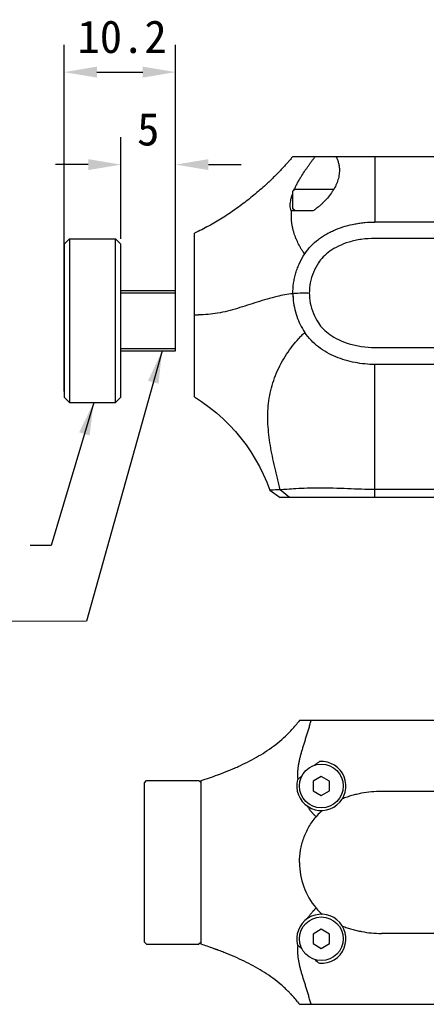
# Model space of a CAD drawing. Header units: millimetres. Extents: x 29 to 292, y 36 to 204.
# Tile 2 of 5: x 92 to 129, y 57 to 147. Entities that reach past the tile are written whole.
import ezdxf

# ---------------------------------------------------------------- set-up
doc = ezdxf.new("R2010")
doc.units = ezdxf.units.MM
doc.header["$LTSCALE"] = 16.335
doc.header["$PDMODE"] = 3
doc.header["$PDSIZE"] = 8
doc.layers.get('0').update_dxf_attribs({"linetype": 'CONTINUOUS'})
doc.layers.get('Defpoints').update_dxf_attribs({"linetype": 'CONTINUOUS'})
for name, color, linetype in [('00_COMPONENTS', 7, 'CONTINUOUS'), ('03_ALL_AXES', 7, 'CONTINUOUS'), ('10_ALL_CHAMFER', 7, 'CONTINUOUS'), ('50_ALL_DETAILS', 7, 'CONTINUOUS'), ('51__DRAFT_DIMS', 7, 'CONTINUOUS')]:
    doc.layers.add(name, color=color, linetype=linetype)
doc.styles.get("Standard").update_dxf_attribs({"font": 'simfang.ttf'})
doc.dimstyles.new('DIMSTYLE_2', dxfattribs={"dimtxt": 3, "dimasz": 3, "dimexe": 2.5, "dimexo": 0.5, "dimgap": 0.75, "dimtad": 1, "dimdsep": 46, "dimtxsty": 'STANDARD', "dimblk": '_FILLED', "dimblk1": '_FILLED', "dimblk2": '_FILLED', "dimcen": 0.09, "dimclrt": 3, "dimazin": 2, "dimtp": 0.2, "dimtm": 0.2, "dimtfac": 1, "dimtofl": 0, "dimtmove": 0, "dimatfit": 3, "dimldrblk": '_FILLED', "dimfxl": 1, "dimtolj": 1, "dimarcsym": 0})
doc.dimstyles.new('DIMSTYLE_3', dxfattribs={"dimtxt": 3, "dimasz": 3, "dimexe": 2.5, "dimexo": 0.5, "dimgap": 0.75, "dimtad": 1, "dimdec": 1, "dimdsep": 46, "dimtxsty": 'STANDARD', "dimblk": '_FILLED', "dimblk1": '_FILLED', "dimblk2": '_FILLED', "dimcen": 0.09, "dimclrt": 3, "dimazin": 2, "dimtp": 0.2, "dimtm": 0.2, "dimtfac": 1, "dimtdec": 1, "dimtofl": 0, "dimtmove": 0, "dimatfit": 3, "dimldrblk": '_FILLED', "dimfxl": 1, "dimtolj": 1, "dimarcsym": 0})
doc.dimstyles.get("Standard").update_dxf_attribs({"dimtxt": 3, "dimasz": 3, "dimexe": 2.5, "dimexo": 0.5, "dimtad": 1, "dimdsep": 46, "dimtxsty": 'STANDARD', "dimblk": '_FILLED', "dimblk1": '_FILLED', "dimblk2": '_FILLED', "dimcen": 0.09, "dimclrt": 3, "dimazin": 2, "dimtol": 1, "dimtp": 0.01, "dimtm": 0.01, "dimtfac": 1, "dimtofl": 0, "dimtmove": 0, "dimatfit": 3, "dimldrblk": '_FILLED', "dimfxl": 1, "dimtolj": 1, "dimarcsym": 0})

# ---------------------------------------------------------------- blocks, each defined once
blk = doc.blocks.new('_FILLED')
at = {"color": 0, "linetype": 'ByBlock'}
blk.add_solid([(0, 0), (-1, 0.167), (-1, -0.167)], dxfattribs=at)
blk = doc.blocks.new('*D21')
at = {"layer": '51__DRAFT_DIMS', "color": 0, "lineweight": -2}
for p, q in [((96.167, 112.976), (96.167, 144.745)), ((106.367, 117.226), (106.367, 144.745)), ((99.167, 142.245), (103.367, 142.245))]:
    blk.add_line(p, q, dxfattribs=at)
at = {"layer": 'Defpoints', "color": 0}
for p in [(106.367, 142.245), (106.367, 116.726), (96.167, 112.476)]:
    blk.add_point(p, dxfattribs=at)
at = {"layer": '51__DRAFT_DIMS', "color": 0, "linetype": 'ByBlock', "lineweight": -2, "xscale": 3, "yscale": 3, "zscale": 3, "rotation": 180}
blk.add_blockref('_FILLED', (96.167, 142.245), dxfattribs=at)
at = {"layer": '51__DRAFT_DIMS', "color": 0, "linetype": 'ByBlock', "lineweight": -2, "xscale": 3, "yscale": 3, "zscale": 3}
blk.add_blockref('_FILLED', (106.367, 142.245), dxfattribs=at)
at = {"layer": '51__DRAFT_DIMS', "color": 3, "insert": (97.388, 146.995), "char_height": 3, "attachment_point": 1, "line_spacing_factor": 0.9}
blk.add_mtext('\\A1;10.2', dxfattribs=at)
blk = doc.blocks.new('*D22')
at = {"layer": '51__DRAFT_DIMS', "color": 0, "lineweight": -2}
for p, q in [((101.367, 126.976), (101.367, 136.272)), ((106.367, 122.726), (106.367, 136.272)), ((98.367, 133.772), (95.367, 133.772)), ((109.367, 133.772), (112.367, 133.772))]:
    blk.add_line(p, q, dxfattribs=at)
at = {"layer": 'Defpoints', "color": 0}
for p in [(101.367, 133.772), (101.367, 126.476), (106.367, 122.226)]:
    blk.add_point(p, dxfattribs=at)
at = {"layer": '51__DRAFT_DIMS', "color": 0, "linetype": 'ByBlock', "lineweight": -2, "xscale": 3, "yscale": 3, "zscale": 3}
blk.add_blockref('_FILLED', (101.367, 133.772), dxfattribs=at)
at = {"layer": '51__DRAFT_DIMS', "color": 0, "linetype": 'ByBlock', "lineweight": -2, "xscale": 3, "yscale": 3, "zscale": 3, "rotation": 180}
blk.add_blockref('_FILLED', (106.367, 133.772), dxfattribs=at)
at = {"layer": '51__DRAFT_DIMS', "color": 3, "insert": (103.867, 138.522), "char_height": 3, "attachment_point": 2, "line_spacing_factor": 0.9}
blk.add_mtext('\\A1;5', dxfattribs=at)

msp = doc.modelspace()

# ---------------------------------------------------------------- linework, layer by layer
at = {"color": 4}
for p, q in [((101.3665, 122.03072), (106.3665, 122.03072)), ((101.3665, 116.92072), (106.3665, 116.92072))]:
    msp.add_line(p, q, dxfattribs=at)
at = {"color": 7}
msp.add_line((106.3665, 116.92072), (106.3665, 122.03072), dxfattribs=at)
at = {"layer": '00_COMPONENTS', "color": 7}
for p, q in [((117.10629, 134.52896), (191.22848, 134.52896)), ((117.31321, 131.52896), (117.11321, 131.32896)), ((117.11321, 129.72896), (117.11321, 131.32896)), ((117.31321, 131.52896), (120.85437, 131.52896)), ((118.94404, 129.52896), (116.94251, 129.52896)), ((117.31321, 129.52896), (117.11321, 129.72896)), ((183.61321, 128.50857), (124.6132, 128.50857)), ((108.11323, 112.49896), (108.11323, 127.49896)), ((183.61448, 127.00942), (124.61454, 127.00942)), ((117.10582, 121.94051), (117.10582, 121.63851)), ((118.48165, 122.0078), (118.49348, 122.00781)), ((118.49348, 122.00781), (118.50544, 122.00783)), ((124.61454, 117.02615), (150.41226, 117.02615)), ((149.58884, 115.46246), (124.6132, 115.45998)), ((114.99092, 103.94805), (115.93279, 103.28397)), ((115.92781, 103.98175), (114.99097, 103.94804)), ((183.6132, 104.00128), (124.6132, 104.00128)), ((116.78402, 103.28397), (115.93311, 103.28397)), ((192.32107, 103.28397), (116.7902, 103.28397)), ((191.80923, 82.8416), (117.70794, 82.84144)), ((119.19954, 82.84446), (119.19954, 82.84156)), ((117.57481, 77.46207), (117.93413, 77.76809)), ((117.84226, 77.69022), (117.93409, 77.76813)), ((119.70732, 77.72203), (118.94732, 77.28324)), ((120.46732, 77.28324), (119.70732, 77.72203)), ((103.50734, 77.14076), (103.70734, 77.34076)), ((103.50734, 62.54076), (103.50734, 77.14076)), ((103.70734, 77.34076), (108.50734, 77.34076)), ((108.70734, 77.14076), (108.50734, 77.34076)), ((108.70734, 62.34076), (108.70734, 77.34076)), ((118.94732, 77.28324), (118.94732, 76.40567)), ((120.46732, 76.40567), (120.46732, 77.28324)), ((118.94732, 76.40567), (119.70732, 75.96689)), ((119.70732, 75.96689), (120.46732, 76.40567)), ((184.20732, 76.34198), (125.20731, 76.34198)), ((119.70732, 63.72203), (118.94732, 63.28325)), ((118.94732, 63.28325), (118.94732, 62.40567)), ((120.46732, 63.28325), (119.70732, 63.72203)), ((120.46732, 62.40567), (120.46732, 63.28325)), ((184.20732, 63.34077), (125.20731, 63.34077)), ((103.50734, 62.54076), (103.70734, 62.34076)), ((103.70734, 62.34076), (108.50734, 62.34076)), ((108.70734, 62.54076), (108.50734, 62.34076)), ((117.57463, 62.22006), (117.53661, 62.25241)), ((118.94732, 62.40567), (119.70732, 61.96689)), ((119.70732, 61.96689), (120.46732, 62.40567)), ((110.22471, 61.81936), (110.20445, 61.82695)), ((110.22484, 61.81976), (110.20466, 61.82746)), ((117.93945, 61.91001), (117.57463, 62.22006)), ((117.70608, 62.10806), (117.57463, 62.22006)), ((117.69976, 56.85138), (191.84043, 56.85138))]:
    msp.add_line(p, q, dxfattribs=at)
at = {"layer": '00_COMPONENTS', "color": 4}
for p, q in [((124.6132, 134.52896), (124.6132, 128.50869)), ((124.6132, 103.28398), (124.6132, 115.45998)), ((116.78408, 103.28397), (115.92776, 103.98175)), ((120.03388, 82.84446), (120.03388, 82.84159)), ((125.20865, 82.84446), (125.20865, 82.84164)), ((120.03388, 56.84446), (120.03388, 56.85138)), ((125.20865, 56.84446), (125.20865, 56.85138))]:
    msp.add_line(p, q, dxfattribs=at)
at = {"layer": '00_COMPONENTS', "color": 7}
for points in [[(108.11323, 112.49895), (108.7277, 112.08337), (109.43458, 111.56169), (110.09952, 111.02202), (110.71882, 110.46927), (111.29535, 109.9036), (111.83715, 109.31912), (112.34368, 108.71738), (112.81438, 108.10012), (113.25472, 107.46096), (113.66425, 106.80037), (114.04192, 106.12017), (114.39202, 105.41164), (114.71424, 104.67242), (114.99092, 103.94805)], [(115.92781, 103.98175), (115.69789, 103.97393), (115.49943, 103.96645), (115.33289, 103.95975), (115.19846, 103.95483), (115.09698, 103.95166), (115.02917, 103.94933), (114.99107, 103.94761)], [(117.70809, 82.84144), (117.62644, 82.73291), (117.54051, 82.62205)], [(117.53828, 57.06205), (117.62611, 56.94878), (117.6995, 56.85138)]]:
    msp.add_lwpolyline(points, dxfattribs=at)
for centre in [(119.70732, 76.84446), (119.70732, 62.84446)]:
    msp.add_circle(centre, 2, dxfattribs=at)
for centre, radius, start, end in [((123.87541, 122.01557), 6.77, 180.6352679, 183.18944), ((123.82655, 122.01304), 6.72109, 183.1910765, 184.2498441), ((107.7075, 148.10452), 28.11043, 270.8269753, 271.0086642), ((107.75869, 145.32106), 25.3265, 271.0037271, 271.4740312), ((107.82328, 142.72347), 22.72811, 271.4797134, 271.6373081), ((108.87518, 89.45395), 11.03478, 316.1647727, 319.0108624), ((109.06061, 89.28919), 10.78673, 319.025388, 321.8245621), ((108.7044, 89.61661), 11.27062, 315.732798, 316.1695938), ((119.70732, 76.84446), 2.25, 165.0081817, 94.0855288), ((135.54076, 58.28339), 26.24238, 127.5506362, 128.7209566), ((99.31636, 106.95859), 31.0743, 290.5468539, 290.7745455), ((124.20104, 69.84108), 6.50064, 180.0033551, 220.0457184), ((119.70732, 62.84446), 2.25, 265.6878685, 195.2561715), ((99.47969, 33.72268), 30.07554, 69.0716547, 70.3588528), ((135.6344, 81.51818), 26.39365, 231.246341, 232.4211138), ((108.70117, 50.06325), 11.27387, 43.0888995, 44.587021), ((108.86543, 50.21574), 11.04974, 41.143192, 43.0932938), ((109.07663, 50.39796), 10.7708, 38.2226822, 41.1524096)]:
    msp.add_arc(centre, radius, start, end, dxfattribs=at)
for points, knots in [([(117.10629, 134.52896), (117.06645, 134.4841), (116.98858, 134.39277), (116.87485, 134.25323), (116.78051, 134.13658), (116.70404, 134.04406), (116.62642, 133.95247), (116.5274, 133.83965), (116.40631, 133.70626), (116.28381, 133.57416), (116.11986, 133.39875), (115.91361, 133.18087), (115.66237, 132.92309), (115.4074, 132.6691), (115.14943, 132.41824), (114.88847, 132.17059), (114.53655, 131.8448), (114.08896, 131.44529), (113.54051, 130.97904), (112.98096, 130.5265), (112.41094, 130.08843), (111.63657, 129.52442), (110.64083, 128.85869), (109.40252, 128.13047), (108.54745, 127.69898), (108.11316, 127.49894)], [0, 0, 0, 0, 0.01564691, 0.03129499, 0.04694575, 0.05477135, 0.06259758, 0.07825408, 0.09391603, 0.10957895, 0.12523632, 0.15653333, 0.18782006, 0.21910456, 0.25038563, 0.2816603, 0.31292633, 0.37544944, 0.43810497, 0.50063852, 0.56310734, 0.62556806, 0.75045343, 0.87530261, 1, 1, 1, 1]), ([(117.85911, 132.65908), (117.95684, 132.81836), (118.10892, 133.05587), (118.3209, 133.36875), (118.4852, 133.60497), (118.62429, 133.80203), (118.73749, 133.95944), (118.85238, 134.11667), (119.0001, 134.31074), (119.12808, 134.45849), (119.19569, 134.52896)], [0, 0, 0, 0, 0.24363956, 0.36760176, 0.49272569, 0.618781, 0.68207731, 0.74551312, 0.87267161, 1, 1, 1, 1]), ([(121.03684, 134.52896), (121.06518, 134.47936), (121.11733, 134.37782), (121.20547, 134.16895), (121.28791, 133.90135), (121.33958, 133.6288), (121.35992, 133.41097), (121.36321, 133.30215), (121.36321, 133.2477)], [0, 0, 0, 0, 0.12831908, 0.25605291, 0.50886764, 0.75563695, 0.87768833, 1, 1, 1, 1]), ([(117.19772, 131.41358), (117.24192, 131.51701), (117.33741, 131.72484), (117.49635, 132.03459), (117.67103, 132.34713), (117.79509, 132.55477), (117.85911, 132.65908)], [0, 0, 0, 0, 0.23907868, 0.48593408, 0.73984575, 1, 1, 1, 1]), ([(121.36321, 133.2477), (121.36321, 133.16647), (121.35579, 133.0029), (121.31212, 132.67295), (121.20346, 132.25666), (120.99517, 131.76467), (120.71221, 131.27927), (120.35943, 130.805), (120.01571, 130.42724), (119.71175, 130.13549), (119.46812, 129.92196), (119.21249, 129.71808), (119.03477, 129.59032), (118.94404, 129.52896)], [0, 0, 0, 0, 0.05298456, 0.1066455, 0.21689895, 0.3324015, 0.4541403, 0.58253108, 0.7173013, 0.78677219, 0.85730652, 0.92854676, 1, 1, 1, 1]), ([(116.86321, 130.03901), (116.86321, 130.13227), (116.87615, 130.32332), (116.92706, 130.61228), (117.00651, 130.90823), (117.07512, 131.10521), (117.11307, 131.20457)], [0, 0, 0, 0, 0.23352305, 0.47811514, 0.73368543, 1, 1, 1, 1]), ([(116.94251, 129.52896), (116.91411, 129.60832), (116.87425, 129.77766), (116.86321, 129.95061), (116.86321, 130.03901)], [0, 0, 0, 0, 0.48807878, 1, 1, 1, 1]), ([(118.18903, 125.59152), (118.35785, 125.84608), (118.74244, 126.32549), (119.3144, 126.83655), (119.81325, 127.19053), (120.2053, 127.42917), (120.61199, 127.64178), (121.17011, 127.89193), (121.89304, 128.14398), (122.63785, 128.31973), (123.24148, 128.41745), (123.8489, 128.48745), (124.30768, 128.50857), (124.6132, 128.50857)], [0, 0, 0, 0, 0.12493882, 0.24991258, 0.3124317, 0.37495471, 0.4374912, 0.50001256, 0.62499422, 0.74996903, 0.81249785, 0.87503203, 1, 1, 1, 1]), ([(124.61454, 127.00942), (124.19826, 127.00942), (123.38877, 126.95153), (122.25834, 126.70404), (121.28233, 126.32914), (120.4849, 125.864), (119.87542, 125.3432), (119.56517, 124.96111), (119.43978, 124.77215)], [0, 0, 0, 0, 0.20074757, 0.38783346, 0.56119495, 0.72179514, 0.8677473, 1, 1, 1, 1]), ([(117.10582, 121.94051), (117.10223, 122.26221), (117.1346, 122.74638), (117.24841, 123.38043), (117.36848, 123.84883), (117.52287, 124.30703), (117.7737, 124.90038), (118.01119, 125.3234), (118.18903, 125.59152)], [0, 0, 0, 0, 0.24986315, 0.37497424, 0.50001655, 0.62504272, 0.75012403, 1, 1, 1, 1]), ([(119.43978, 124.77215), (119.2672, 124.5121), (118.92942, 123.87725), (118.66565, 122.94626), (118.57544, 122.01778), (118.66565, 121.0893), (118.92942, 120.15831), (119.2672, 119.52346), (119.43978, 119.26341)], [0, 0, 0, 0, 0.16053481, 0.3309041, 0.5, 0.6690959, 0.83946519, 1, 1, 1, 1]), ([(117.10583, 121.9404), (116.61714, 121.88631), (115.50942, 121.68578), (113.83532, 121.17164), (112.04084, 120.58863), (110.26654, 120.10301), (109.04885, 120.02112), (108.47267, 120.00464)], [0, 0, 0, 0, 0.16648144, 0.3794012, 0.59232097, 0.80524073, 1, 1, 1, 1]), ([(118.48165, 122.0078), (118.1591, 122.00719), (117.69999, 121.99734), (117.24214, 121.95559), (117.10582, 121.94051)], [0, 0, 0, 0, 0.70181323, 1, 1, 1, 1]), ([(117.12395, 121.51497), (117.14458, 121.23734), (117.22057, 120.6839), (117.51414, 119.60903), (117.89022, 118.85149), (118.19761, 118.38882)], [0, 0, 0, 0, 0.25031676, 0.50054455, 1, 1, 1, 1]), ([(119.43978, 119.26341), (119.56517, 119.07445), (119.87542, 118.69237), (120.4849, 118.17156), (121.28233, 117.70643), (122.25834, 117.33145), (123.38877, 117.0843), (124.19826, 117.02553), (124.61454, 117.02615)], [0, 0, 0, 0, 0.1322527, 0.27820486, 0.43880505, 0.61216654, 0.79925243, 1, 1, 1, 1]), ([(124.6132, 115.45976), (124.30808, 115.45976), (123.69728, 115.49349), (122.79052, 115.62778), (121.89859, 115.84084), (121.0328, 116.14384), (120.20624, 116.54255), (119.43729, 117.04498), (118.75118, 117.6563), (118.36643, 118.1347), (118.19761, 118.38882)], [0, 0, 0, 0, 0.12497715, 0.25005924, 0.37503808, 0.50003557, 0.62505584, 0.7500403, 0.87503693, 1, 1, 1, 1]), ([(124.6132, 104.00128), (124.20735, 104.00133), (123.37249, 104.02365), (122.10326, 104.07683), (120.82324, 104.11787), (119.58725, 104.13542), (118.44597, 104.12645), (117.44388, 104.08837), (116.62203, 104.02765), (116.13993, 103.98869), (115.93398, 103.98116)], [0, 0, 0, 0, 0.14018469, 0.28840166, 0.4388113, 0.5825267, 0.71533888, 0.83300296, 0.92881486, 1, 1, 1, 1]), ([(110.33816, 77.90463), (110.63687, 78.01795), (111.08097, 78.19399), (111.6657, 78.441), (112.23988, 78.69445), (112.94554, 79.02953), (113.77202, 79.46911), (114.57472, 79.95332), (115.34949, 80.4898), (116.08964, 81.08481), (116.5525, 81.52118), (116.7752, 81.74966)], [0, 0, 0, 0, 0.12681603, 0.18958933, 0.25195312, 0.3759389, 0.49957325, 0.62337896, 0.74783411, 0.87335334, 1, 1, 1, 1]), ([(108.70732, 77.34076), (108.96256, 77.42018), (109.47019, 77.58652), (109.97279, 77.76743), (110.22261, 77.86106)], [0, 0, 0, 0, 0.50048707, 1, 1, 1, 1]), ([(117.5339, 77.42649), (117.54079, 77.43234), (117.55476, 77.44382), (117.56793, 77.45622), (117.57481, 77.46207)], [0, 0, 0, 0, 0.49999961, 1, 1, 1, 1]), ([(125.20731, 76.34198), (124.90246, 76.34198), (124.29215, 76.31296), (123.53608, 76.20809), (122.93928, 76.08382), (122.49642, 75.96995), (122.05771, 75.83333), (121.76934, 75.72675), (121.62597, 75.66917)], [0, 0, 0, 0, 0.24956309, 0.49935205, 0.6240022, 0.74846195, 0.8735252, 1, 1, 1, 1]), ([(117.7004, 69.8407), (117.70043, 70.21893), (117.76672, 70.97701), (118.06223, 72.07834), (118.54504, 73.11115), (118.98116, 73.73475), (119.22481, 74.02399)], [0, 0, 0, 0, 0.25001334, 0.50002287, 0.75001338, 1, 1, 1, 1]), ([(119.79739, 74.59626), (119.74581, 74.55249), (119.54328, 74.37389), (119.35499, 74.17893), (119.22463, 74.02414)], [0, 0, 0, 0, 0.2505509, 1, 1, 1, 1]), ([(119.22463, 65.65861), (119.26755, 65.60765), (119.44391, 65.4075), (119.63747, 65.22269), (119.7898, 65.09295)], [0, 0, 0, 0, 0.24978846, 1, 1, 1, 1]), ([(121.63095, 64.01158), (121.77413, 63.95419), (122.06212, 63.84793), (122.50023, 63.71174), (122.94248, 63.5982), (123.53847, 63.47428), (124.29347, 63.36971), (124.90289, 63.34077), (125.20731, 63.34077)], [0, 0, 0, 0, 0.12646167, 0.25151794, 0.3759795, 0.50063504, 0.75043082, 1, 1, 1, 1]), ([(110.20445, 61.82695), (110.08111, 61.87309), (109.58573, 62.0548), (109.08541, 62.22312), (108.70732, 62.34076)], [0, 0, 0, 0, 0.24957992, 1, 1, 1, 1]), ([(116.73025, 57.97741), (116.50478, 58.20618), (116.03632, 58.64279), (115.28772, 59.23741), (114.5046, 59.77308), (113.69361, 60.25636), (112.85881, 60.69517), (112.00155, 61.09736), (111.27152, 61.40883), (110.67706, 61.64706), (110.3761, 61.76261), (110.22471, 61.81936)], [0, 0, 0, 0, 0.12654418, 0.25194572, 0.37630396, 0.50005071, 0.62366972, 0.74770359, 0.87300145, 0.93630276, 1, 1, 1, 1])]:
    msp.add_open_spline(points, degree=3, knots=knots, dxfattribs=at)
at = {"layer": '00_COMPONENTS', "color": 4}
for points, knots in [([(118.18897, 125.59156), (118.14742, 125.64017), (118.08829, 125.71727), (118.01182, 125.82355), (117.95408, 125.90733), (117.89725, 125.99479), (117.84142, 126.08616), (117.78605, 126.18127), (117.71102, 126.31514), (117.61773, 126.49272), (117.50952, 126.71841), (117.4047, 126.95819), (117.27258, 127.2988), (117.15852, 127.65588), (117.07129, 128.02756), (117.01891, 128.31645), (116.98257, 128.61209), (116.96313, 128.91359), (116.96139, 129.2201), (116.97226, 129.42566), (116.98055, 129.52896)], [0, 0, 0, 0, 0.04555766, 0.06914052, 0.09328851, 0.11803889, 0.14344417, 0.16956317, 0.19645041, 0.25277193, 0.31243516, 0.37474082, 0.43915843, 0.57267056, 0.6413441, 0.71104324, 0.78174486, 0.85343935, 0.92616651, 1, 1, 1, 1]), ([(115.92781, 103.98175), (115.88764, 104.15812), (115.80492, 104.50832), (115.68071, 105.03014), (115.55968, 105.54604), (115.4032, 106.22155), (115.22043, 107.05418), (115.03847, 108.04413), (114.89945, 109.02071), (114.81416, 109.98664), (114.79622, 110.94578), (114.85985, 111.90002), (115.01079, 112.84774), (115.25679, 113.78259), (115.59565, 114.69499), (116.01949, 115.57308), (116.51327, 116.40157), (117.05244, 117.15708), (117.52869, 117.7224), (117.90831, 118.12437), (118.10008, 118.30513), (118.19755, 118.38879)], [0, 0, 0, 0, 0.0350796, 0.06977923, 0.10402347, 0.13784248, 0.20424883, 0.26931762, 0.33299018, 0.39547782, 0.45725165, 0.51883606, 0.58069849, 0.64307339, 0.70598582, 0.76915427, 0.8318958, 0.89279917, 0.94895354, 0.97508986, 1, 1, 1, 1]), ([(117.57507, 77.46147), (117.56663, 77.56002), (117.55578, 77.75917), (117.55869, 78.16453), (117.59762, 78.57588), (117.66734, 78.99014), (117.72256, 79.25361), (117.77316, 79.46645), (117.81446, 79.62813), (117.85843, 79.79108), (117.92039, 80.0115), (118.00327, 80.291), (118.10956, 80.6312), (118.21907, 80.98004), (118.31059, 81.27669), (118.38401, 81.51872), (118.43945, 81.70335), (118.49536, 81.88975), (118.55226, 82.07764), (118.61006, 82.26688), (118.66821, 82.45747), (118.72671, 82.64934), (118.76651, 82.77747), (118.78677, 82.84165)], [0, 0, 0, 0, 0.05348251, 0.10776655, 0.2190938, 0.27639999, 0.33488559, 0.36461685, 0.39469581, 0.42511836, 0.45587838, 0.51850498, 0.58275087, 0.6486105, 0.71621165, 0.75062116, 0.78537474, 0.82045532, 0.85585126, 0.89153224, 0.9274547, 0.96360158, 1, 1, 1, 1]), ([(119.22511, 74.02374), (119.20637, 74.04046), (119.17003, 74.07424), (119.11771, 74.12631), (119.06733, 74.17896), (119.01773, 74.23214), (118.9686, 74.28638), (118.90297, 74.3612), (118.82166, 74.45887), (118.72525, 74.58082), (118.62959, 74.70808), (118.53661, 74.84168), (118.47681, 74.93365), (118.44712, 74.98046)], [0, 0, 0, 0, 0.06094058, 0.12036352, 0.17907162, 0.23775728, 0.29683165, 0.356642, 0.47922974, 0.60514452, 0.73383979, 0.86548549, 1, 1, 1, 1]), ([(118.454, 64.71303), (118.48335, 64.7593), (118.54256, 64.85016), (118.63481, 64.98199), (118.7143, 65.08724), (118.77826, 65.16894), (118.8415, 65.24808), (118.90535, 65.32491), (118.97038, 65.39883), (119.01912, 65.45238), (119.06834, 65.5049), (119.11829, 65.55695), (119.1701, 65.60849), (119.20605, 65.64198), (119.22458, 65.65856)], [0, 0, 0, 0, 0.13443182, 0.26598604, 0.39462258, 0.45792568, 0.52053182, 0.6431272, 0.70294164, 0.76203184, 0.82075077, 0.87951226, 0.93899972, 1, 1, 1, 1]), ([(118.78308, 56.85134), (118.76283, 56.9154), (118.72313, 57.04326), (118.6648, 57.23474), (118.60681, 57.42492), (118.54913, 57.61373), (118.49235, 57.80119), (118.43656, 57.98718), (118.38123, 58.17139), (118.30793, 58.41287), (118.21652, 58.70878), (118.10727, 59.0567), (118.00177, 59.39618), (117.90318, 59.72883), (117.8127, 60.05542), (117.73292, 60.377), (117.66642, 60.69431), (117.5969, 61.10778), (117.55808, 61.51835), (117.55539, 61.92293), (117.56624, 62.12171), (117.57466, 62.22007)], [0, 0, 0, 0, 0.03640593, 0.0725526, 0.10847174, 0.14414868, 0.17954094, 0.21461867, 0.24936983, 0.28377675, 0.35137106, 0.41720577, 0.48139514, 0.54401557, 0.60521269, 0.66503324, 0.72353251, 0.78085237, 0.89220596, 0.94650019, 1, 1, 1, 1])]:
    msp.add_open_spline(points, degree=3, knots=knots, dxfattribs=at)
at = {"layer": '03_ALL_AXES', "color": 7}
for p, q in [((96.6665, 126.97572), (100.8665, 126.97572)), ((101.3665, 122.22572), (106.3665, 122.22572)), ((106.3665, 116.72572), (106.3665, 122.22572)), ((101.3665, 116.72572), (106.3665, 116.72572)), ((96.6665, 111.97572), (100.8665, 111.97572))]:
    msp.add_line(p, q, dxfattribs=at)
at = {"layer": '10_ALL_CHAMFER', "color": 7}
for p, q in [((96.1665, 126.47572), (96.6665, 126.97572)), ((96.1665, 126.47572), (96.1665, 112.47572)), ((96.6665, 126.97572), (96.6665, 111.97572)), ((101.3665, 126.47572), (100.8665, 126.97572)), ((100.8665, 111.97572), (100.8665, 126.97572)), ((101.3665, 112.47572), (101.3665, 126.47572)), ((96.1665, 112.47572), (96.6665, 111.97572)), ((101.3665, 112.47572), (100.8665, 111.97572))]:
    msp.add_line(p, q, dxfattribs=at)

# ---------------------------------------------------------------- dimensions: what is measured, and where the dimension line sits
at = {"layer": '51__DRAFT_DIMS', "color": 4}
for base, p1, p2, angle, dimstyle, picture, middle in [((106.3665, 142.24461), (96.1665, 112.47572), (106.3665, 116.72572), 0, 'DIMSTYLE_2', '*D21', (101.39106, 142.24461)), ((101.3665, 133.77234), (106.3665, 122.22572), (101.3665, 126.47572), 180, 'DIMSTYLE_3', '*D22', (103.8665, 133.77234))]:
    dim = msp.add_linear_dim(base=base, p1=p1, p2=p2, angle=angle, dimstyle=dimstyle, dxfattribs=at)
    dim.commit()
    dim.dimension.update_dxf_attribs({"geometry": picture, "text_midpoint": middle, "dimtype": 160})

# ---------------------------------------------------------------- leaders
at = {"layer": '50_ALL_DETAILS', "color": 4}
for points in [[(105.13334, 116.72572), (98.22472, 91.94434), (91.00088, 91.9025)], [(98.87064, 111.97572), (94.98686, 98.86394), (93.05889, 98.86748)]]:
    msp.add_leader(points, dimstyle='STANDARD', override={"dimtad": 0}, dxfattribs=at)

doc.saveas('drawing.dxf')
